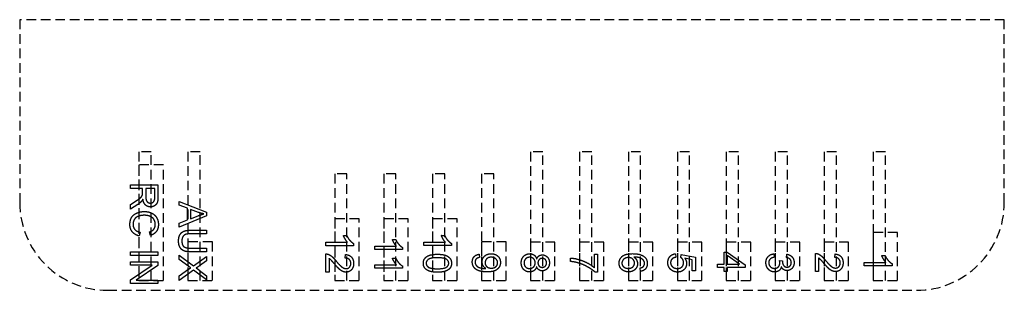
# Model space of a CAD drawing. Header units: millimetres. Extents: x -2.1 to 49, y -94 to -79.9.
import ezdxf

# ---------------------------------------------------------------- set-up
doc = ezdxf.new("R2010")
doc.units = ezdxf.units.MM
doc.linetypes.add('DASHED', pattern=[0.75, 0.5, -0.25])
doc.layers.get('0').update_dxf_attribs({"linetype": 'CONTINUOUS'})

msp = doc.modelspace()

# ---------------------------------------------------------------- linework, layer by layer
at = {"linetype": 'DASHED'}
for p, q in [((-2.05, -79.919), (-2.05, -89.415)), ((49.05, -79.919), (-2.05, -79.919)), ((49.05, -89.414), (49.05, -79.919)), ((4.775, -86.775), (4.14, -86.775)), ((4.14, -86.775), (4.14, -93.455)), ((4.775, -93.455), (4.775, -86.775)), ((6.68, -86.775), (6.68, -93.455)), ((7.315, -86.775), (6.68, -86.775)), ((7.315, -93.455), (7.315, -86.775)), ((25.096, -86.779), (24.461, -86.779)), ((24.461, -86.779), (24.461, -93.459)), ((25.096, -93.459), (25.096, -86.779)), ((27.001, -86.779), (27.001, -93.459)), ((27.636, -86.779), (27.001, -86.779)), ((27.636, -93.459), (27.636, -86.779)), ((29.541, -86.779), (29.541, -93.459)), ((30.176, -86.779), (29.541, -86.779)), ((30.176, -93.459), (30.176, -86.779)), ((32.081, -86.779), (32.081, -93.459)), ((32.716, -86.779), (32.081, -86.779)), ((32.716, -93.459), (32.716, -86.779)), ((34.621, -86.779), (34.621, -93.459)), ((35.256, -86.779), (34.621, -86.779)), ((35.256, -93.459), (35.256, -86.779)), ((37.161, -86.779), (37.161, -93.459)), ((37.796, -86.779), (37.161, -86.779)), ((37.796, -93.459), (37.796, -86.779)), ((39.701, -86.779), (39.701, -93.459)), ((40.336, -86.779), (39.701, -86.779)), ((40.336, -93.459), (40.336, -86.779)), ((42.241, -86.779), (42.241, -93.459)), ((42.876, -86.779), (42.241, -86.779)), ((42.876, -93.459), (42.876, -86.779)), ((4.14, -87.455), (4.14, -93.455)), ((5.41, -87.455), (4.14, -87.455)), ((5.41, -93.455), (5.41, -87.455)), ((14.935, -87.918), (14.3, -87.918)), ((14.3, -87.918), (14.3, -93.453)), ((14.935, -93.453), (14.935, -87.918)), ((17.475, -87.918), (16.84, -87.918)), ((16.84, -87.918), (16.84, -93.453)), ((17.475, -93.453), (17.475, -87.918)), ((20.015, -87.918), (19.38, -87.918)), ((19.38, -87.918), (19.38, -93.453)), ((20.015, -93.453), (20.015, -87.918)), ((22.555, -87.918), (21.92, -87.918)), ((21.92, -87.918), (21.92, -93.453)), ((22.555, -93.453), (22.555, -87.918)), ((14.3, -90.253), (14.3, -93.453)), ((15.57, -90.253), (14.3, -90.253)), ((15.57, -93.453), (15.57, -90.253)), ((16.84, -90.253), (16.84, -93.453)), ((18.11, -90.253), (16.84, -90.253)), ((18.11, -93.453), (18.11, -90.253)), ((19.38, -90.253), (19.38, -93.453)), ((20.65, -90.253), (19.38, -90.253)), ((20.65, -93.453), (20.65, -90.253)), ((6.68, -91.455), (6.68, -93.455)), ((7.95, -91.455), (6.68, -91.455)), ((7.95, -93.455), (7.95, -91.455)), ((21.92, -91.453), (21.92, -93.453)), ((23.19, -91.453), (21.92, -91.453)), ((23.19, -93.453), (23.19, -91.453)), ((24.461, -91.459), (24.461, -93.459)), ((25.731, -91.459), (24.461, -91.459)), ((25.731, -93.459), (25.731, -91.459)), ((27.001, -91.459), (27.001, -93.459)), ((28.271, -91.459), (27.001, -91.459)), ((28.271, -93.459), (28.271, -91.459)), ((29.541, -91.459), (29.541, -93.459)), ((30.811, -91.459), (29.541, -91.459)), ((30.811, -93.459), (30.811, -91.459)), ((32.081, -91.459), (32.081, -93.459)), ((33.351, -91.459), (32.081, -91.459)), ((33.351, -93.459), (33.351, -91.459)), ((34.621, -91.459), (34.621, -93.459)), ((35.891, -91.459), (34.621, -91.459)), ((35.891, -93.459), (35.891, -91.459)), ((37.161, -91.459), (37.161, -93.459)), ((38.431, -91.459), (37.161, -91.459)), ((38.431, -93.459), (38.431, -91.459)), ((39.701, -91.459), (39.701, -93.459)), ((40.971, -91.459), (39.701, -91.459)), ((40.971, -93.459), (40.971, -91.459)), ((42.241, -90.959), (42.241, -93.459)), ((43.511, -90.959), (42.241, -90.959)), ((43.511, -93.459), (43.511, -90.959)), ((4.14, -93.455), (4.775, -93.455)), ((4.14, -93.455), (5.41, -93.455)), ((6.68, -93.455), (7.315, -93.455)), ((6.68, -93.455), (7.95, -93.455)), ((14.3, -93.453), (14.935, -93.453)), ((14.3, -93.453), (15.57, -93.453)), ((16.84, -93.453), (17.475, -93.453)), ((16.84, -93.453), (18.11, -93.453)), ((19.38, -93.453), (20.015, -93.453)), ((19.38, -93.453), (20.65, -93.453)), ((21.92, -93.453), (22.555, -93.453)), ((21.92, -93.453), (23.19, -93.453)), ((24.461, -93.459), (25.096, -93.459)), ((24.461, -93.459), (25.731, -93.459)), ((27.001, -93.459), (27.636, -93.459)), ((27.001, -93.459), (28.271, -93.459)), ((29.541, -93.459), (30.176, -93.459)), ((29.541, -93.459), (30.811, -93.459)), ((32.081, -93.459), (32.716, -93.459)), ((32.081, -93.459), (33.351, -93.459)), ((34.621, -93.459), (35.256, -93.459)), ((34.621, -93.459), (35.891, -93.459)), ((37.161, -93.459), (37.796, -93.459)), ((37.161, -93.459), (38.431, -93.459)), ((39.701, -93.459), (40.336, -93.459)), ((39.701, -93.459), (40.971, -93.459)), ((42.241, -93.459), (42.876, -93.459)), ((42.241, -93.459), (43.511, -93.459)), ((2.5, -93.964), (44.5, -93.964))]:
    msp.add_line(p, q, dxfattribs=at)
for p, q in [((3.693, -88.489), (5.125, -88.489)), ((3.693, -88.679), (3.693, -88.489)), ((4.329, -88.679), (3.693, -88.679)), ((4.329, -88.899), (4.329, -88.679)), ((4.493, -88.679), (4.493, -89.086)), ((4.966, -88.679), (4.493, -88.679)), ((4.966, -89.132), (4.966, -88.679)), ((5.125, -88.489), (5.125, -89.124)), ((3.693, -89.513), (3.991, -89.323)), ((6.221, -89.35), (7.652, -89.9)), ((6.221, -89.551), (6.221, -89.35)), ((4.083, -89.502), (3.693, -89.751)), ((3.693, -89.751), (3.693, -89.513)), ((6.654, -89.708), (6.221, -89.551)), ((6.654, -90.307), (6.654, -89.708)), ((6.809, -89.763), (6.809, -90.248)), ((7.229, -89.92), (6.809, -89.763)), ((7.652, -89.9), (7.652, -90.104)), ((7.652, -90.104), (6.221, -90.69)), ((6.221, -90.474), (6.654, -90.307)), ((6.809, -90.248), (7.205, -90.099)), ((4.195, -90.952), (4.147, -91.142)), ((4.732, -91.117), (4.688, -90.931)), ((6.221, -90.69), (6.221, -90.474)), ((6.825, -90.844), (7.652, -90.844)), ((7.652, -90.844), (7.652, -91.033)), ((7.652, -91.033), (6.826, -91.033)), ((14.752, -91.12), (14.922, -91.12)), ((17.292, -91.325), (17.462, -91.325)), ((18.924, -91.643), (18.924, -91.467)), ((18.924, -91.467), (20.044, -91.467)), ((19.832, -91.115), (20.002, -91.115)), ((3.693, -91.963), (5.125, -91.963)), ((3.693, -92.152), (3.693, -91.963)), ((5.125, -91.963), (5.125, -92.152)), ((7.652, -91.97), (6.825, -91.97)), ((6.826, -91.78), (7.652, -91.78)), ((7.652, -91.78), (7.652, -91.97)), ((13.844, -91.648), (13.844, -91.472)), ((13.844, -91.472), (14.964, -91.472)), ((15.281, -91.648), (13.844, -91.648)), ((15.281, -91.534), (15.281, -91.648)), ((16.384, -91.853), (16.384, -91.677)), ((16.384, -91.677), (17.504, -91.677)), ((17.821, -91.853), (16.384, -91.853)), ((17.821, -91.739), (17.821, -91.853)), ((20.361, -91.643), (18.924, -91.643)), ((20.361, -91.529), (20.361, -91.643)), ((5.125, -92.152), (3.693, -92.152)), ((3.693, -92.484), (5.125, -92.484)), ((3.693, -92.666), (3.693, -92.484)), ((5.125, -92.484), (5.125, -92.679)), ((6.221, -92.14), (6.967, -92.693)), ((6.221, -92.367), (6.221, -92.14)), ((6.72, -92.727), (6.221, -92.367)), ((6.967, -92.693), (7.652, -92.205)), ((7.652, -92.431), (7.285, -92.691)), ((7.652, -92.205), (7.652, -92.431)), ((13.844, -93.022), (13.844, -92.075)), ((14.013, -92.319), (14.013, -93.022)), ((14.849, -92.289), (14.867, -92.109)), ((17.292, -92.289), (17.462, -92.289)), ((21.795, -92.092), (21.81, -92.261)), ((26.532, -92.471), (26.532, -92.291)), ((27.776, -92.091), (27.945, -92.091)), ((27.776, -92.792), (27.776, -92.091)), ((27.945, -92.091), (27.945, -93.017)), ((31.986, -92.068), (32.002, -92.252)), ((32.267, -92.264), (32.288, -92.099)), ((32.288, -92.099), (33.023, -92.238)), ((32.856, -92.378), (32.471, -92.301)), ((32.856, -92.949), (32.856, -92.378)), ((33.023, -92.238), (33.023, -92.949)), ((34.504, -92.611), (34.504, -91.989)), ((34.504, -91.989), (34.665, -91.989)), ((34.665, -91.989), (35.593, -92.643)), ((35.311, -92.611), (34.665, -92.162)), ((34.665, -92.162), (34.665, -92.611)), ((37.082, -92.074), (37.105, -92.25)), ((37.382, -92.421), (37.536, -92.441)), ((37.739, -92.268), (37.77, -92.092)), ((39.244, -92.992), (39.244, -92.046)), ((39.413, -92.29), (39.413, -92.992)), ((40.249, -92.259), (40.268, -92.079)), ((42.692, -92.163), (42.862, -92.163)), ((3.693, -93.418), (4.818, -92.666)), ((4.818, -92.666), (3.693, -92.666)), ((5.125, -92.679), (4.001, -93.431)), ((6.221, -93.218), (6.732, -92.858)), ((6.978, -92.91), (6.221, -93.452)), ((7.652, -93.413), (6.978, -92.91)), ((7.273, -92.919), (7.652, -93.207)), ((16.384, -92.817), (16.384, -92.641)), ((16.384, -92.641), (17.504, -92.641)), ((17.821, -92.817), (16.384, -92.817)), ((17.821, -92.703), (17.821, -92.817)), ((30.165, -92.982), (30.151, -92.807)), ((33.023, -92.949), (32.856, -92.949)), ((34.161, -92.611), (34.504, -92.611)), ((34.161, -92.786), (34.161, -92.611)), ((34.504, -92.786), (34.161, -92.786)), ((34.504, -92.98), (34.504, -92.786)), ((34.665, -92.98), (34.504, -92.98)), ((34.665, -92.611), (35.311, -92.611)), ((35.593, -92.786), (34.665, -92.786)), ((34.665, -92.786), (34.665, -92.98)), ((35.593, -92.643), (35.593, -92.786)), ((39.413, -92.992), (39.244, -92.992)), ((41.784, -92.691), (41.784, -92.515)), ((41.784, -92.515), (42.904, -92.515)), ((43.222, -92.691), (41.784, -92.691)), ((43.222, -92.577), (43.222, -92.691)), ((3.693, -93.612), (3.693, -93.418)), ((4.001, -93.431), (5.125, -93.431)), ((5.125, -93.431), (5.125, -93.612)), ((6.221, -93.452), (6.221, -93.218)), ((7.652, -93.207), (7.652, -93.413)), ((14.013, -93.022), (13.844, -93.022)), ((27.945, -93.017), (27.808, -93.017)), ((5.125, -93.612), (3.693, -93.612))]:
    msp.add_line(p, q)
for centre, start, end in [((2.499, -89.415), 180, 270.0141), ((44.501, -89.415), -90.0141, 0.0141)]:
    msp.add_arc(centre, 4.549, start, end, dxfattribs=at)
for points in [[(4.322, -89.004), (4.329, -88.972), (4.329, -88.899)], [(3.991, -89.323), (4.12, -89.24), (4.188, -89.187)], [(4.273, -89.345), (4.197, -89.428), (4.083, -89.502)], [(4.188, -89.187), (4.256, -89.133), (4.284, -89.09)], [(4.344, -89.231), (4.308, -89.306), (4.273, -89.345)], [(4.284, -89.09), (4.311, -89.048), (4.322, -89.004)], [(4.477, -89.535), (4.373, -89.437), (4.344, -89.231)], [(4.493, -89.086), (4.493, -89.216), (4.52, -89.289)], [(4.52, -89.289), (4.546, -89.362), (4.606, -89.401)], [(4.606, -89.401), (4.665, -89.439), (4.734, -89.439)], [(4.734, -89.439), (4.836, -89.439), (4.901, -89.365)], [(4.901, -89.365), (4.966, -89.291), (4.966, -89.132)], [(5.086, -89.415), (5.047, -89.515), (4.95, -89.574)], [(5.125, -89.124), (5.125, -89.316), (5.086, -89.415)], [(4.036, -89.952), (4.214, -89.876), (4.42, -89.876)], [(4.42, -89.876), (4.643, -89.876), (4.81, -89.962)], [(4.734, -89.634), (4.582, -89.634), (4.477, -89.535)], [(4.95, -89.574), (4.852, -89.634), (4.734, -89.634)], [(7.502, -89.997), (7.364, -89.97), (7.229, -89.92)], [(3.669, -90.549), (3.669, -90.318), (3.763, -90.172)], [(3.763, -90.172), (3.857, -90.027), (4.036, -89.952)], [(3.898, -90.29), (3.831, -90.402), (3.831, -90.533)], [(4.102, -90.125), (3.965, -90.178), (3.898, -90.29)], [(4.421, -90.071), (4.238, -90.071), (4.102, -90.125)], [(4.695, -90.116), (4.562, -90.071), (4.421, -90.071)], [(4.908, -90.272), (4.829, -90.161), (4.695, -90.116)], [(4.81, -89.962), (4.976, -90.047), (5.063, -90.205)], [(4.987, -90.548), (4.987, -90.383), (4.908, -90.272)], [(5.063, -90.205), (5.149, -90.362), (5.149, -90.552)], [(7.205, -90.099), (7.386, -90.03), (7.502, -89.997)], [(3.791, -90.927), (3.669, -90.773), (3.669, -90.549)], [(4.147, -91.142), (3.914, -91.082), (3.791, -90.927)], [(3.831, -90.533), (3.831, -90.693), (3.922, -90.803)], [(3.922, -90.803), (4.014, -90.913), (4.195, -90.952)], [(4.688, -90.931), (4.844, -90.881), (4.916, -90.786)], [(5.04, -90.913), (4.93, -91.06), (4.732, -91.117)], [(4.916, -90.786), (4.987, -90.692), (4.987, -90.548)], [(5.149, -90.552), (5.149, -90.767), (5.04, -90.913)], [(6.266, -91.081), (6.335, -90.953), (6.466, -90.899)], [(6.466, -90.899), (6.598, -90.844), (6.825, -90.844)], [(6.196, -91.41), (6.196, -91.209), (6.266, -91.081)], [(6.276, -91.745), (6.196, -91.617), (6.196, -91.41)], [(6.415, -91.187), (6.367, -91.272), (6.367, -91.394)], [(6.367, -91.394), (6.367, -91.603), (6.462, -91.692)], [(6.551, -91.068), (6.463, -91.103), (6.415, -91.187)], [(6.826, -91.033), (6.64, -91.033), (6.551, -91.068)], [(14.843, -91.305), (14.782, -91.202), (14.752, -91.12)], [(14.964, -91.472), (14.903, -91.408), (14.843, -91.305)], [(14.922, -91.12), (14.991, -91.268), (15.09, -91.378)], [(15.09, -91.378), (15.188, -91.488), (15.281, -91.534)], [(17.383, -91.51), (17.322, -91.407), (17.292, -91.325)], [(17.462, -91.325), (17.531, -91.473), (17.63, -91.583)], [(19.923, -91.3), (19.862, -91.197), (19.832, -91.115)], [(20.044, -91.467), (19.983, -91.403), (19.923, -91.3)], [(20.002, -91.115), (20.071, -91.263), (20.17, -91.373)], [(20.17, -91.373), (20.268, -91.484), (20.361, -91.529)], [(6.482, -91.921), (6.356, -91.872), (6.276, -91.745)], [(6.462, -91.692), (6.557, -91.78), (6.826, -91.78)], [(6.825, -91.97), (6.609, -91.97), (6.482, -91.921)], [(17.504, -91.677), (17.443, -91.613), (17.383, -91.51)], [(17.63, -91.583), (17.728, -91.693), (17.821, -91.739)], [(13.844, -92.075), (13.907, -92.073), (13.966, -92.096)], [(13.966, -92.096), (14.062, -92.132), (14.156, -92.212)], [(14.108, -92.394), (14.06, -92.349), (14.013, -92.319)], [(14.288, -92.597), (14.155, -92.439), (14.108, -92.394)], [(14.156, -92.212), (14.25, -92.291), (14.373, -92.442)], [(14.373, -92.442), (14.564, -92.675), (14.676, -92.757)], [(15.06, -92.366), (14.983, -92.29), (14.849, -92.289)], [(14.867, -92.109), (15.069, -92.127), (15.175, -92.248)], [(15.136, -92.569), (15.136, -92.443), (15.06, -92.366)], [(15.175, -92.248), (15.281, -92.369), (15.281, -92.573)], [(17.383, -92.474), (17.322, -92.371), (17.292, -92.289)], [(17.504, -92.641), (17.443, -92.577), (17.383, -92.474)], [(17.462, -92.289), (17.531, -92.437), (17.63, -92.547)], [(18.899, -92.56), (18.899, -92.353), (19.048, -92.235)], [(19.161, -92.356), (19.044, -92.439), (19.044, -92.56)], [(19.048, -92.235), (19.226, -92.093), (19.63, -92.093)], [(19.63, -92.274), (19.277, -92.274), (19.161, -92.356)], [(19.63, -92.093), (19.884, -92.093), (20.038, -92.145)], [(20.113, -92.364), (19.982, -92.274), (19.63, -92.274)], [(20.038, -92.145), (20.193, -92.197), (20.277, -92.3)], [(20.216, -92.558), (20.216, -92.437), (20.113, -92.364)], [(20.277, -92.3), (20.361, -92.403), (20.361, -92.56)], [(21.439, -92.494), (21.439, -92.326), (21.533, -92.22)], [(21.533, -92.22), (21.626, -92.113), (21.795, -92.092)], [(21.638, -92.343), (21.584, -92.403), (21.584, -92.498)], [(21.81, -92.261), (21.691, -92.282), (21.638, -92.343)], [(21.949, -92.489), (21.949, -92.312), (22.078, -92.189)], [(22.001, -92.687), (21.949, -92.596), (21.949, -92.489)], [(22.078, -92.189), (22.207, -92.065), (22.418, -92.065)], [(22.19, -92.329), (22.104, -92.411), (22.104, -92.532)], [(22.412, -92.246), (22.275, -92.246), (22.19, -92.329)], [(22.66, -92.333), (22.564, -92.246), (22.412, -92.246)], [(22.418, -92.065), (22.636, -92.065), (22.768, -92.194)], [(22.756, -92.537), (22.756, -92.42), (22.66, -92.333)], [(22.768, -92.194), (22.901, -92.322), (22.901, -92.516)], [(23.98, -92.54), (23.98, -92.328), (24.105, -92.198)], [(24.105, -92.198), (24.231, -92.069), (24.418, -92.069)], [(24.163, -92.391), (24.124, -92.461), (24.124, -92.542)], [(24.272, -92.285), (24.201, -92.321), (24.163, -92.391)], [(24.417, -92.249), (24.342, -92.249), (24.272, -92.285)], [(24.622, -92.331), (24.54, -92.249), (24.417, -92.249)], [(24.418, -92.069), (24.558, -92.069), (24.652, -92.139)], [(24.704, -92.536), (24.704, -92.412), (24.622, -92.331)], [(24.652, -92.139), (24.746, -92.21), (24.78, -92.341)], [(24.78, -92.341), (24.82, -92.232), (24.895, -92.179)], [(24.912, -92.371), (24.848, -92.437), (24.848, -92.541)], [(24.895, -92.179), (24.969, -92.126), (25.072, -92.126)], [(25.078, -92.306), (24.977, -92.306), (24.912, -92.371)], [(25.072, -92.126), (25.229, -92.126), (25.335, -92.239)], [(25.233, -92.372), (25.168, -92.306), (25.078, -92.306)], [(25.297, -92.539), (25.297, -92.439), (25.233, -92.372)], [(25.335, -92.239), (25.442, -92.351), (25.442, -92.537)], [(26.532, -92.291), (26.701, -92.294), (26.94, -92.357)], [(26.925, -92.539), (26.746, -92.486), (26.532, -92.471)], [(26.94, -92.357), (27.179, -92.421), (27.402, -92.539)], [(29.06, -92.559), (29.06, -92.339), (29.221, -92.2)], [(29.248, -92.41), (29.204, -92.48), (29.204, -92.556)], [(29.221, -92.2), (29.383, -92.062), (29.754, -92.062)], [(29.374, -92.302), (29.291, -92.341), (29.248, -92.41)], [(29.548, -92.264), (29.457, -92.264), (29.374, -92.302)], [(29.772, -92.347), (29.687, -92.264), (29.548, -92.264)], [(29.754, -92.062), (30.169, -92.062), (30.358, -92.215)], [(29.858, -92.549), (29.858, -92.43), (29.772, -92.347)], [(30.153, -92.286), (30.037, -92.239), (29.822, -92.237)], [(29.822, -92.237), (29.919, -92.3), (29.966, -92.392)], [(29.966, -92.392), (30.013, -92.484), (30.013, -92.584)], [(30.33, -92.417), (30.27, -92.334), (30.153, -92.286)], [(30.377, -92.565), (30.377, -92.481), (30.33, -92.417)], [(30.358, -92.215), (30.522, -92.349), (30.522, -92.575)], [(31.587, -92.528), (31.587, -92.332), (31.696, -92.209)], [(31.696, -92.209), (31.806, -92.085), (31.986, -92.068)], [(31.799, -92.347), (31.732, -92.422), (31.732, -92.528)], [(32.002, -92.252), (31.867, -92.273), (31.799, -92.347)], [(32.367, -92.371), (32.328, -92.303), (32.267, -92.264)], [(32.405, -92.525), (32.405, -92.44), (32.367, -92.371)], [(32.471, -92.301), (32.561, -92.43), (32.561, -92.572)], [(36.679, -92.53), (36.679, -92.341), (36.791, -92.217)], [(36.791, -92.217), (36.903, -92.092), (37.082, -92.074)], [(36.89, -92.353), (36.824, -92.426), (36.824, -92.53)], [(37.105, -92.25), (36.956, -92.28), (36.89, -92.353)], [(37.401, -92.545), (37.401, -92.495), (37.382, -92.421)], [(37.536, -92.441), (37.534, -92.458), (37.534, -92.469)], [(37.534, -92.469), (37.534, -92.581), (37.593, -92.671)], [(37.933, -92.356), (37.868, -92.287), (37.739, -92.268)], [(37.77, -92.092), (37.947, -92.124), (38.044, -92.239)], [(37.997, -92.527), (37.997, -92.424), (37.933, -92.356)], [(38.044, -92.239), (38.142, -92.353), (38.142, -92.523)], [(39.244, -92.046), (39.308, -92.044), (39.366, -92.066)], [(39.366, -92.066), (39.463, -92.102), (39.557, -92.182)], [(39.508, -92.364), (39.461, -92.319), (39.413, -92.29)], [(39.688, -92.567), (39.556, -92.409), (39.508, -92.364)], [(39.557, -92.182), (39.65, -92.261), (39.773, -92.412)], [(39.773, -92.412), (39.965, -92.645), (40.077, -92.727)], [(40.46, -92.337), (40.384, -92.26), (40.249, -92.259)], [(40.268, -92.079), (40.47, -92.097), (40.576, -92.218)], [(40.536, -92.54), (40.536, -92.413), (40.46, -92.337)], [(40.576, -92.218), (40.682, -92.34), (40.682, -92.544)], [(42.783, -92.348), (42.723, -92.245), (42.692, -92.163)], [(42.904, -92.515), (42.844, -92.451), (42.783, -92.348)], [(42.862, -92.163), (42.932, -92.311), (43.03, -92.421)], [(43.03, -92.421), (43.129, -92.531), (43.222, -92.577)], [(6.827, -92.795), (6.749, -92.747), (6.72, -92.727)], [(6.732, -92.858), (6.775, -92.827), (6.827, -92.795)], [(7.285, -92.691), (7.171, -92.772), (7.109, -92.806)], [(7.109, -92.806), (7.188, -92.854), (7.273, -92.919)], [(14.54, -92.868), (14.448, -92.786), (14.288, -92.597)], [(14.715, -92.985), (14.632, -92.949), (14.54, -92.868)], [(14.676, -92.757), (14.788, -92.839), (14.888, -92.839)], [(14.884, -93.02), (14.798, -93.02), (14.715, -92.985)], [(15.167, -92.9), (15.053, -93.02), (14.884, -93.02)], [(14.888, -92.839), (14.992, -92.839), (15.064, -92.764)], [(15.064, -92.764), (15.136, -92.69), (15.136, -92.569)], [(15.281, -92.573), (15.281, -92.779), (15.167, -92.9)], [(17.63, -92.547), (17.728, -92.657), (17.821, -92.703)], [(18.984, -92.82), (18.899, -92.717), (18.899, -92.56)], [(19.223, -92.975), (19.068, -92.923), (18.984, -92.82)], [(19.044, -92.56), (19.044, -92.681), (19.161, -92.763)], [(19.161, -92.763), (19.278, -92.846), (19.63, -92.846)], [(19.63, -93.026), (19.378, -93.026), (19.223, -92.975)], [(19.63, -92.846), (19.983, -92.846), (20.099, -92.763)], [(19.968, -92.994), (19.843, -93.026), (19.63, -93.026)], [(20.181, -92.905), (20.094, -92.962), (19.968, -92.994)], [(20.099, -92.763), (20.216, -92.681), (20.216, -92.558)], [(20.315, -92.762), (20.268, -92.849), (20.181, -92.905)], [(20.361, -92.56), (20.361, -92.675), (20.315, -92.762)], [(21.524, -92.77), (21.439, -92.652), (21.439, -92.494)], [(21.772, -92.947), (21.609, -92.888), (21.524, -92.77)], [(21.584, -92.498), (21.584, -92.579), (21.621, -92.64)], [(21.621, -92.64), (21.658, -92.701), (21.72, -92.74)], [(21.72, -92.74), (21.782, -92.779), (21.888, -92.806)], [(22.209, -93.007), (21.934, -93.007), (21.772, -92.947)], [(21.888, -92.806), (21.993, -92.832), (22.102, -92.832)], [(22.138, -92.831), (22.054, -92.778), (22.001, -92.687)], [(22.102, -92.832), (22.114, -92.832), (22.138, -92.831)], [(22.104, -92.532), (22.104, -92.654), (22.19, -92.733)], [(22.19, -92.733), (22.275, -92.812), (22.427, -92.812)], [(22.612, -92.947), (22.472, -93.007), (22.209, -93.007)], [(22.427, -92.812), (22.578, -92.812), (22.667, -92.731)], [(22.826, -92.771), (22.751, -92.887), (22.612, -92.947)], [(22.667, -92.731), (22.756, -92.65), (22.756, -92.537)], [(22.901, -92.516), (22.901, -92.655), (22.826, -92.771)], [(24.105, -92.882), (23.98, -92.752), (23.98, -92.54)], [(24.413, -93.012), (24.23, -93.012), (24.105, -92.882)], [(24.124, -92.542), (24.124, -92.668), (24.205, -92.75)], [(24.205, -92.75), (24.286, -92.832), (24.411, -92.832)], [(24.411, -92.832), (24.538, -92.832), (24.621, -92.748)], [(24.642, -92.943), (24.546, -93.012), (24.413, -93.012)], [(24.621, -92.748), (24.704, -92.663), (24.704, -92.536)], [(24.78, -92.742), (24.737, -92.874), (24.642, -92.943)], [(24.894, -92.901), (24.82, -92.849), (24.78, -92.742)], [(24.848, -92.541), (24.848, -92.643), (24.912, -92.708)], [(25.068, -92.953), (24.968, -92.953), (24.894, -92.901)], [(24.912, -92.708), (24.976, -92.773), (25.069, -92.773)], [(25.333, -92.839), (25.224, -92.953), (25.068, -92.953)], [(25.069, -92.773), (25.165, -92.773), (25.231, -92.706)], [(25.231, -92.706), (25.297, -92.639), (25.297, -92.539)], [(25.442, -92.537), (25.442, -92.725), (25.333, -92.839)], [(27.422, -92.746), (27.18, -92.612), (26.925, -92.539)], [(27.402, -92.539), (27.624, -92.658), (27.776, -92.792)], [(27.808, -93.017), (27.663, -92.881), (27.422, -92.746)], [(29.121, -92.789), (29.06, -92.688), (29.06, -92.559)], [(29.298, -92.949), (29.183, -92.891), (29.121, -92.789)], [(29.204, -92.556), (29.204, -92.667), (29.294, -92.747)], [(29.294, -92.747), (29.384, -92.827), (29.538, -92.827)], [(29.549, -93.007), (29.414, -93.007), (29.298, -92.949)], [(29.538, -92.827), (29.687, -92.827), (29.772, -92.748)], [(29.883, -92.884), (29.754, -93.007), (29.549, -93.007)], [(29.772, -92.748), (29.858, -92.669), (29.858, -92.549)], [(30.013, -92.584), (30.013, -92.76), (29.883, -92.884)], [(30.151, -92.807), (30.255, -92.783), (30.302, -92.74)], [(30.427, -92.852), (30.332, -92.96), (30.165, -92.982)], [(30.302, -92.74), (30.377, -92.669), (30.377, -92.565)], [(30.522, -92.575), (30.522, -92.744), (30.427, -92.852)], [(31.761, -92.904), (31.587, -92.766), (31.587, -92.528)], [(31.732, -92.528), (31.732, -92.655), (31.827, -92.742)], [(32.097, -93.017), (31.902, -93.017), (31.761, -92.904)], [(31.827, -92.742), (31.923, -92.83), (32.081, -92.83)], [(32.081, -92.83), (32.232, -92.83), (32.318, -92.746)], [(32.431, -92.888), (32.301, -93.017), (32.097, -93.017)], [(32.318, -92.746), (32.405, -92.661), (32.405, -92.525)], [(32.561, -92.572), (32.561, -92.759), (32.431, -92.888)], [(36.809, -92.875), (36.679, -92.739), (36.679, -92.53)], [(37.127, -93.012), (36.939, -93.012), (36.809, -92.875)], [(36.824, -92.53), (36.824, -92.655), (36.91, -92.74)], [(36.91, -92.74), (36.996, -92.825), (37.123, -92.825)], [(37.123, -92.825), (37.244, -92.825), (37.323, -92.746)], [(37.358, -92.942), (37.266, -93.012), (37.127, -93.012)], [(37.323, -92.746), (37.401, -92.667), (37.401, -92.545)], [(37.479, -92.744), (37.45, -92.871), (37.358, -92.942)], [(37.601, -92.892), (37.524, -92.842), (37.479, -92.744)], [(37.593, -92.671), (37.651, -92.761), (37.773, -92.761)], [(37.77, -92.942), (37.677, -92.942), (37.601, -92.892)], [(37.954, -92.889), (37.867, -92.942), (37.77, -92.942)], [(37.773, -92.761), (37.87, -92.761), (37.934, -92.696)], [(37.934, -92.696), (37.997, -92.63), (37.997, -92.527)], [(38.091, -92.739), (38.041, -92.837), (37.954, -92.889)], [(38.142, -92.523), (38.142, -92.64), (38.091, -92.739)], [(39.94, -92.838), (39.849, -92.757), (39.688, -92.567)], [(40.115, -92.955), (40.032, -92.92), (39.94, -92.838)], [(40.077, -92.727), (40.188, -92.809), (40.288, -92.809)], [(40.284, -92.99), (40.198, -92.99), (40.115, -92.955)], [(40.567, -92.87), (40.453, -92.99), (40.284, -92.99)], [(40.288, -92.809), (40.393, -92.809), (40.464, -92.735)], [(40.464, -92.735), (40.536, -92.66), (40.536, -92.54)], [(40.682, -92.544), (40.682, -92.75), (40.567, -92.87)]]:
    msp.add_open_spline(points, degree=2)

doc.saveas('drawing.dxf')
